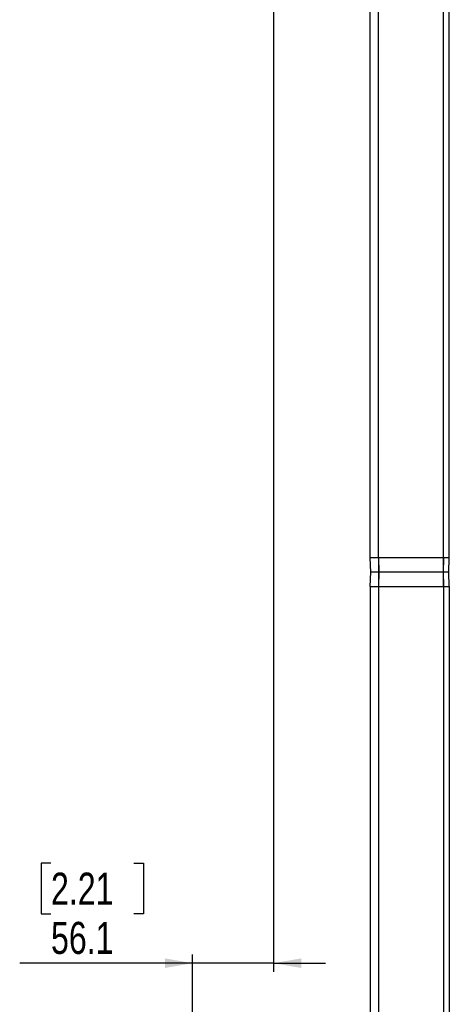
# Model space of a CAD drawing. Header units: millimetres. Extents: x 0 to 5046, y 0 to 3564.
# Tile 4 of 17: x 1346 to 1644, y 1098 to 1781. Entities that reach past the tile are written whole.
import ezdxf

# ---------------------------------------------------------------- set-up
doc = ezdxf.new("R2010")
doc.units = ezdxf.units.MM
doc.header["$LTSCALE"] = 6
doc.linetypes.add('PHANTOM', pattern=[12.7, 6.35, -1.27, 1.27, -1.27, 1.27, -1.27])
doc.layers.add('SLD-0', color=7, linetype='Continuous')
doc.styles.add('SLDTEXTSTYLE0', font='TXT', dxfattribs={"width": 0.75})
doc.dimstyles.new('SLDDIMSTYLE6', dxfattribs={"dimtxt": 22.225, "dimasz": 19.2, "dimexe": 0, "dimexo": 0.0625, "dimgap": 5.55625, "dimtad": 0, "dimtih": 1, "dimtoh": 1, "dimdec": 1, "dimrnd": 1e-09, "dimzin": 12, "dimdsep": 46, "dimtxsty": 'SLDTEXTSTYLE0', "dimsah": 1, "dimcen": 0.09, "dimadec": 0, "dimazin": 3, "dimtfac": 1, "dimtdec": 1, "dimtmove": 0, "dimatfit": 0, "dimfxl": 1, "dimfrac": 2, "dimtolj": 1, "dimtzin": 12, "dimarcsym": 0})

# ---------------------------------------------------------------- blocks, each defined once
blk = doc.blocks.new('_D_19')
at = {"layer": 'SLD-0', "color": 7, "transparency": 16777216}
for p, q in [((1522.36, 2016.02), (1522.36, 1120.26)), ((1368.01, 1195.72), (1361.25, 1195.72)), ((1361.25, 1195.72), (1361.25, 1160.4)), ((1425.47, 1195.72), (1432.23, 1195.72)), ((1432.23, 1195.72), (1432.23, 1160.4)), ((1361.25, 1160.4), (1368.01, 1160.4)), ((1432.23, 1160.4), (1425.47, 1160.4)), ((1466.25, 860.33), (1466.25, 1132.26)), ((1466.25, 1126.26), (1346.3, 1126.26)), ((1522.36, 1126.26), (1466.25, 1126.26)), ((1522.36, 1126.26), (1558.36, 1126.26))]:
    blk.add_line(p, q, dxfattribs=at)
for points in [[(1466.25, 1126.26), (1447.05, 1129.56), (1447.05, 1122.96)], [(1522.36, 1126.26), (1541.56, 1122.96), (1541.56, 1129.56)]]:
    blk.add_solid(points, dxfattribs=at)
at = {"layer": 'SLD-0', "color": 7, "transparency": 16777216, "char_height": 22.225, "attachment_point": 1, "style": 'SLDTEXTSTYLE0'}
for s, insert in [('2.21', (1368.01, 1189.05)), ('56.1', (1368.01, 1154.91))]:
    blk.add_mtext(s, dxfattribs=dict(at, insert=insert))

msp = doc.modelspace()

# ---------------------------------------------------------------- linework, layer by layer
at = {"color": 7, "linetype": 'Continuous', "lineweight": 25}
for p, q in [((1589.338081, 1407.43035), (1589.338081, 1834.93035)), ((1595.24048, 1407.43035), (1595.24048, 1834.93035)), ((1640.225918, 1407.43035), (1640.225918, 1834.93035)), ((1644.154815, 1407.43035), (1644.154815, 1834.93035)), ((1589.238066, 1407.43035), (1589.587274, 1397.43035)), ((1595.040673, 1407.43035), (1589.404469, 1407.43035)), ((1595.429055, 1407.43035), (1595.373957, 1407.430364)), ((1640.085111, 1407.43035), (1595.429055, 1407.43035)), ((1644.127441, 1407.43035), (1640.402328, 1407.43035)), ((1643.905623, 1397.43035), (1644.25483, 1407.43035)), ((1589.587274, 1397.43035), (1589.238066, 1387.43035)), ((1595.157303, 1397.43035), (1589.753677, 1397.43035)), ((1595.545684, 1397.43035), (1595.490592, 1397.430335)), ((1639.913954, 1397.43035), (1595.545684, 1397.43035)), ((1643.778233, 1397.43035), (1640.231171, 1397.43035)), ((1644.25483, 1387.43035), (1643.905623, 1397.43035)), ((1589.338081, 1387.43035), (1589.338081, 879.802567)), ((1589.404469, 1387.43035), (1595.040673, 1387.43035)), ((1595.24048, 1387.43035), (1595.24048, 880.642604)), ((1595.429055, 1387.43035), (1640.085111, 1387.43035)), ((1640.225918, 1387.43035), (1640.225918, 887.045027)), ((1640.402328, 1387.43035), (1644.127441, 1387.43035)), ((1644.154815, 1387.43035), (1644.154815, 887.6042))]:
    msp.add_line(p, q, dxfattribs=at)
at = {"color": 8, "linetype": 'PHANTOM', "lineweight": 18}
for p, q in [((1589.753677, 1397.43035), (1589.404469, 1407.43035)), ((1595.040673, 1407.43035), (1595.157303, 1397.43035)), ((1595.490587, 1397.43035), (1595.373957, 1407.430364)), ((1595.545684, 1397.43035), (1595.429055, 1407.43035)), ((1640.085111, 1407.43035), (1639.913954, 1397.43035)), ((1640.231171, 1397.43035), (1640.402328, 1407.43035)), ((1644.127441, 1407.43035), (1643.778233, 1397.43035)), ((1589.404469, 1387.43035), (1589.753677, 1397.43035)), ((1595.157303, 1397.43035), (1595.040673, 1387.43035)), ((1595.429055, 1387.43035), (1595.545684, 1397.43035)), ((1639.913954, 1397.43035), (1640.085111, 1387.43035)), ((1640.402328, 1387.43035), (1640.231171, 1397.43035)), ((1643.778233, 1397.43035), (1644.127441, 1387.43035))]:
    msp.add_line(p, q, dxfattribs=at)
at = {"color": 7, "linetype": 'Continuous', "lineweight": 25}
for points in [[(1595.373957, 1407.430364), (1595.312539, 1407.429734), (1595.189703, 1407.428473), (1595.09035, 1407.429724), (1595.040673, 1407.43035)], [(1640.085111, 1407.43035), (1640.145509, 1407.429735), (1640.266305, 1407.428505), (1640.356987, 1407.429735), (1640.402328, 1407.43035)], [(1644.127441, 1407.43035), (1644.164033, 1407.429735), (1644.237217, 1407.428505), (1644.248959, 1407.429735), (1644.25483, 1407.43035)], [(1595.490592, 1397.430335), (1595.429173, 1397.430965), (1595.306335, 1397.432226), (1595.20698, 1397.430975), (1595.157303, 1397.43035)], [(1595.490587, 1397.43035), (1595.429169, 1397.429722), (1595.306333, 1397.428466), (1595.20698, 1397.429722), (1595.157303, 1397.43035)], [(1639.913954, 1397.43035), (1639.974352, 1397.430964), (1640.095148, 1397.432194), (1640.18583, 1397.430964), (1640.231171, 1397.43035)], [(1640.231171, 1397.43035), (1640.18583, 1397.429735), (1640.095148, 1397.428505), (1639.974352, 1397.429735), (1639.913954, 1397.43035)], [(1643.778233, 1397.43035), (1643.814825, 1397.430964), (1643.888009, 1397.432194), (1643.899752, 1397.430964), (1643.905623, 1397.43035)], [(1643.905623, 1397.43035), (1643.899752, 1397.429735), (1643.888009, 1397.428505), (1643.814825, 1397.429735), (1643.778233, 1397.43035)], [(1595.373957, 1387.43035), (1595.312539, 1387.430978), (1595.189703, 1387.432234), (1595.09035, 1387.430978), (1595.040673, 1387.43035)], [(1640.402328, 1387.43035), (1640.356987, 1387.430964), (1640.266305, 1387.432194), (1640.145509, 1387.430964), (1640.085111, 1387.43035)], [(1644.25483, 1387.43035), (1644.248959, 1387.430964), (1644.237217, 1387.432194), (1644.164033, 1387.430964), (1644.127441, 1387.43035)]]:
    msp.add_open_spline(points, degree=3, dxfattribs=at)
for points, knots in [([(1595.545684, 1397.43035), (1595.535421, 1397.43035), (1595.517094, 1397.43035), (1595.498687, 1397.43035), (1595.490587, 1397.43035)], [0, 0, 0, 0, 0.5599614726, 1, 1, 1, 1]), ([(1595.429055, 1387.43035), (1595.418792, 1387.43035), (1595.400464, 1387.43035), (1595.382057, 1387.43035), (1595.373957, 1387.43035)], [0, 0, 0, 0, 0.5599548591, 1, 1, 1, 1])]:
    msp.add_open_spline(points, degree=3, knots=knots, dxfattribs=at)

# ---------------------------------------------------------------- dimensions: what is measured, and where the dimension line sits
at = {"layer": 'SLD-0', "color": 7}
dim = msp.add_linear_dim(base=(1466.246448, 1163.244739), p1=(1522.363669, 2022.021433), p2=(1466.246448, 854.33035), angle=0, dimstyle='SLDDIMSTYLE6', dxfattribs=at)
dim.commit()
dim.dimension.update_dxf_attribs({"geometry": '_D_19', "text_midpoint": (1396.739345, 1163.244739), "dimtype": 160})

doc.saveas('drawing.dxf')
